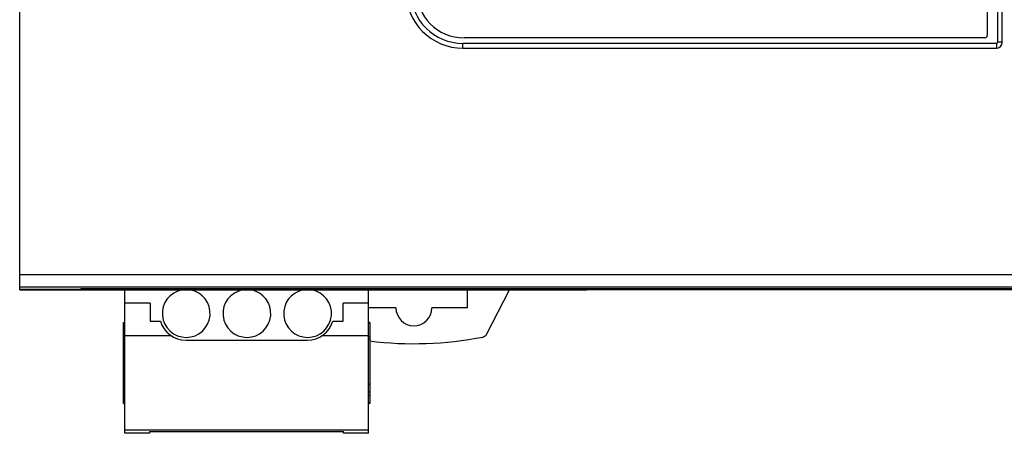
# Model space of a CAD drawing. Header units: millimetres. Extents: x 20 to 170, y 84 to 186.
# Tile 1 of 10: x 20 to 103, y 84 to 119. Entities that reach past the tile are written whole.
import ezdxf

# ---------------------------------------------------------------- set-up
doc = ezdxf.new("R2010")
doc.units = ezdxf.units.MM
doc.header["$LTSCALE"] = 17.512232
doc.layers.get('0').update_dxf_attribs({"linetype": 'CONTINUOUS'})

msp = doc.modelspace()

# ---------------------------------------------------------------- linework, layer by layer
at = {"color": 7, "linetype": 'Continuous'}
for p, q in [((20.27, 95.963), (20.27, 185.907)), ((102.131, 165.197), (102.131, 116.672)), ((102.531, 116.672), (102.531, 165.197)), ((101.27, 164.434), (101.27, 117.234)), ((57.37, 116.172), (57.37, 116.572)), ((102.031, 116.572), (57.37, 116.572)), ((101.07, 117.034), (57.47, 117.034)), ((102.031, 116.572), (102.031, 116.172)), ((102.531, 116.672), (102.131, 116.672)), ((57.37, 116.172), (102.031, 116.172)), ((170.27, 97.198), (20.27, 97.198)), ((20.27, 96.199), (170.27, 96.199)), ((25.298, 95.963), (20.27, 95.963)), ((20.27, 95.934), (20.27, 95.962)), ((20.27, 95.962), (25.297, 95.962)), ((20.27, 95.934), (67.745, 95.934)), ((22.245, 95.934), (22.245, 95.962)), ((25.298, 95.963), (25.297, 95.963)), ((25.298, 95.963), (25.375, 96.039)), ((165.165, 96.039), (25.375, 96.039)), ((29.07, 83.934), (29.07, 95.934)), ((49.47, 83.934), (49.47, 95.934)), ((57.77, 94.434), (57.77, 95.934)), ((59.38, 92.255), (61.27, 95.934)), ((67.746, 96.039), (67.745, 95.934)), ((157.124, 95.934), (67.745, 95.934)), ((68.324, 96.039), (68.324, 95.934)), ((31.199, 94.838), (29.07, 94.838)), ((31.199, 94.838), (31.199, 93.334)), ((47.341, 93.334), (47.341, 94.838)), ((49.47, 94.838), (47.341, 94.838)), ((51.77, 94.434), (49.47, 94.434)), ((57.77, 94.434), (54.77, 94.434)), ((28.97, 86.431), (28.97, 93.216)), ((28.97, 93.216), (29.07, 93.216)), ((31.199, 93.334), (32.051, 93.334)), ((46.489, 93.334), (47.341, 93.334)), ((49.57, 93.216), (49.47, 93.216)), ((49.57, 93.216), (49.57, 86.431)), ((28.97, 93.141), (29.07, 93.141)), ((49.57, 93.141), (49.47, 93.141)), ((28.97, 92.009), (29.07, 92.009)), ((28.97, 91.784), (29.07, 91.784)), ((32.991, 92.084), (29.07, 92.084)), ((34.19, 91.734), (44.35, 91.734)), ((49.47, 92.084), (45.549, 92.084)), ((49.57, 92.009), (49.47, 92.009)), ((49.57, 91.784), (49.47, 91.784)), ((28.97, 88.038), (29.07, 88.038)), ((28.97, 88.018), (29.07, 88.018)), ((49.57, 88.038), (49.47, 88.038)), ((49.57, 88.018), (49.47, 88.018)), ((28.97, 87.364), (29.07, 87.364)), ((28.97, 87.105), (29.07, 87.105)), ((49.57, 87.364), (49.47, 87.364)), ((49.57, 87.105), (49.47, 87.105)), ((28.97, 86.451), (29.07, 86.451)), ((28.97, 86.431), (29.07, 86.431)), ((49.57, 86.451), (49.47, 86.451)), ((49.57, 86.431), (49.47, 86.431)), ((29.07, 84.216), (49.47, 84.216)), ((31.148, 84.092), (31.148, 83.934)), ((31.148, 84.092), (47.391, 84.092)), ((47.391, 83.934), (47.391, 84.092)), ((31.148, 83.934), (29.07, 83.934)), ((49.47, 83.934), (47.391, 83.934))]:
    msp.add_line(p, q, dxfattribs=at)
for centre, radius, start, end in [((57.37, 120.934), 4.763, 180, 270), ((57.37, 120.934), 4.363, 180, 270), ((57.47, 121.034), 4, 180, 270), ((101.07, 117.234), 0.2, 270, 360), ((102.031, 116.672), 0.5, 270, 360), ((102.031, 116.672), 0.1, 270, 360), ((34.21, 93.964), 2, 99.93637, 80.06363), ((39.29, 93.964), 2, 99.93637, 80.06363), ((44.37, 93.964), 2, 99.93637, 80.06363), ((53.27, 94.434), 1.5, 180, 360), ((34.19, 93.964), 2.23, 196.41014, 270), ((44.35, 93.964), 2.23, 270, 343.58986), ((53.27, 121.434), 30, 262.89336, 281.07238), ((58.935, 92.484), 0.5, 281.07238, 332.81375)]:
    msp.add_arc(centre, radius, start, end, dxfattribs=at)
msp.add_ellipse((21.959, 96.434), major_axis=(0, 0.5), ratio=0.008727, start_param=-3.282837, end_param=-3.141593, dxfattribs=at)
for points, knots in [([(22.064, 95.937), (22.064, 95.936), (22.064, 95.936), (22.064, 95.934), (22.064, 95.934)], [0, 0, 0, 0, 0.729597, 1, 1, 1, 1]), ([(22.152, 95.934), (22.151, 95.935), (22.151, 95.936), (22.151, 95.936), (22.151, 95.937)], [0, 0, 0, 0, 0.296022, 1, 1, 1, 1])]:
    msp.add_open_spline(points, degree=3, knots=knots, dxfattribs=at)

doc.saveas('drawing.dxf')
